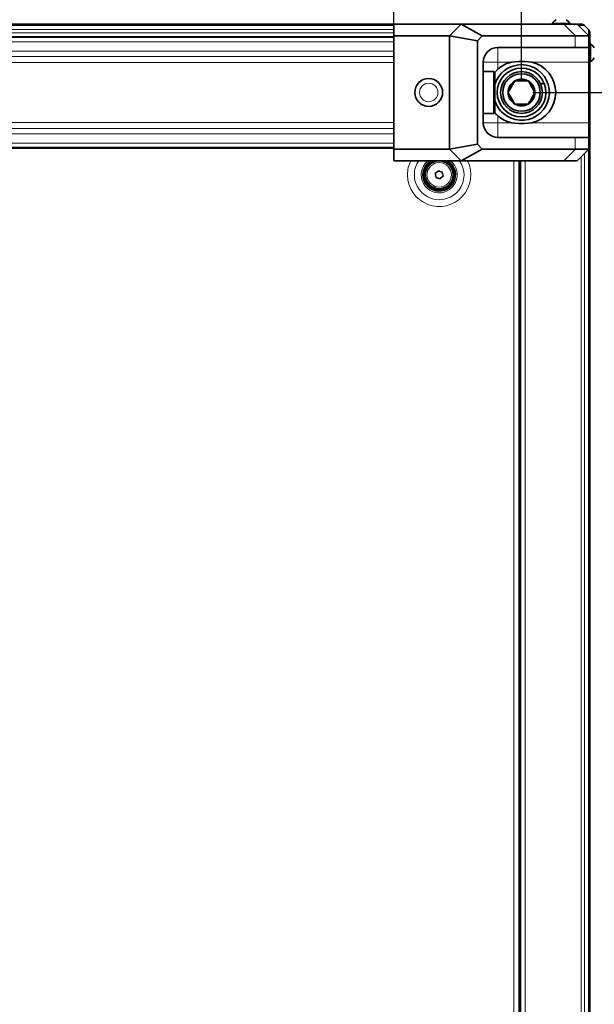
# Model space of a CAD drawing. Header units: millimetres. Extents: x 0 to 1118, y 0 to 864.
# Tile 89 of 91: x 911 to 994, y 543 to 684. Entities that reach past the tile are written whole.
import ezdxf

# ---------------------------------------------------------------- set-up
doc = ezdxf.new("R2010")
doc.units = ezdxf.units.MM
doc.layers.add('ALPHAREV', color=7, linetype='Continuous', lineweight=25)
doc.styles.add('SLDTEXTSTYLE0', font='TXT', dxfattribs={"width": 0.605})
doc.dimstyles.new('SLDDIMSTYLE2', dxfattribs={"dimtxt": 3.175, "dimasz": 4.572, "dimexe": 0, "dimexo": 0.0625, "dimgap": 0.79375, "dimtad": 0, "dimtih": 1, "dimtoh": 1, "dimdec": 0, "dimlfac": 3, "dimrnd": 1e-09, "dimzin": 12, "dimdsep": 46, "dimtxsty": 'SLDTEXTSTYLE0', "dimsah": 1, "dimcen": 0.09, "dimadec": 0, "dimazin": 3, "dimtfac": 1, "dimtofl": 0, "dimtmove": 0, "dimatfit": 3, "dimfxl": 1, "dimfrac": 2, "dimtolj": 1, "dimtzin": 12, "dimarcsym": 0})

# ---------------------------------------------------------------- blocks, each defined once
blk = doc.blocks.new('_D_1')
at = {"layer": 'ALPHAREV'}
for p, q in [((984.65, 673.68), (1031.35, 673.68)), ((1029.75, 673.68), (1029.75, 580.85)), ((1029.14, 580.12), (1028.05, 580.12)), ((1028.05, 580.12), (1028.05, 575.25)), ((1037.63, 580.12), (1038.72, 580.12)), ((1038.72, 580.12), (1038.72, 575.25)), ((1028.05, 575.25), (1029.14, 575.25)), ((1029.75, 481.68), (1029.75, 574.52)), ((1038.72, 575.25), (1037.63, 575.25)), ((984.65, 481.68), (1031.35, 481.68))]:
    blk.add_line(p, q, dxfattribs=at)
for points in [[(1029.75, 673.68), (1028.98, 669.11), (1030.51, 669.11)], [(1029.75, 481.68), (1030.51, 486.25), (1028.98, 486.25)]]:
    blk.add_solid(points, dxfattribs=at)
at = {"layer": 'ALPHAREV', "char_height": 3.175, "attachment_point": 1, "style": 'SLDTEXTSTYLE0'}
for s, insert in [('576', (1019.68, 579.34)), ('22.7', (1029.14, 579.34))]:
    blk.add_mtext(s, dxfattribs=dict(at, insert=insert))
blk = doc.blocks.new('_D_2')
at = {"layer": 'ALPHAREV'}
for p, q in [((853.44, 723.01), (852.35, 723.01)), ((852.35, 723.01), (852.35, 718.13)), ((861.93, 723.01), (863.02, 723.01)), ((863.02, 723.01), (863.02, 718.13)), ((743.38, 683.42), (743.38, 722.17)), ((964.71, 683.42), (964.71, 722.17)), ((743.38, 720.57), (843.26, 720.57)), ((964.71, 720.57), (864.84, 720.57)), ((852.35, 718.13), (853.44, 718.13)), ((863.02, 718.13), (861.93, 718.13))]:
    blk.add_line(p, q, dxfattribs=at)
for points in [[(743.38, 720.57), (747.95, 719.81), (747.95, 721.33)], [(964.71, 720.57), (960.14, 721.33), (960.14, 719.81)]]:
    blk.add_solid(points, dxfattribs=at)
at = {"layer": 'ALPHAREV', "char_height": 3.175, "attachment_point": 1, "style": 'SLDTEXTSTYLE0'}
for s, insert in [('664', (843.98, 722.23)), ('26.1', (853.44, 722.23))]:
    blk.add_mtext(s, dxfattribs=dict(at, insert=insert))
blk = doc.blocks.new('_D_3')
at = {"layer": 'ALPHAREV'}
for p, q in [((725.05, 675.28), (725.05, 747.57)), ((853.44, 748.41), (852.35, 748.41)), ((852.35, 748.41), (852.35, 743.53)), ((861.93, 748.41), (863.02, 748.41)), ((863.02, 748.41), (863.02, 743.53)), ((983.05, 675.28), (983.05, 747.57)), ((725.05, 745.97), (843.26, 745.97)), ((983.05, 745.97), (864.84, 745.97)), ((852.35, 743.53), (853.44, 743.53)), ((863.02, 743.53), (861.93, 743.53))]:
    blk.add_line(p, q, dxfattribs=at)
for points in [[(725.05, 745.97), (729.62, 745.21), (729.62, 746.73)], [(983.05, 745.97), (978.48, 746.73), (978.48, 745.21)]]:
    blk.add_solid(points, dxfattribs=at)
at = {"layer": 'ALPHAREV', "char_height": 3.175, "attachment_point": 1, "style": 'SLDTEXTSTYLE0'}
for s, insert in [('774', (843.98, 747.63)), ('30.5', (853.44, 747.63))]:
    blk.add_mtext(s, dxfattribs=dict(at, insert=insert))
blk = doc.blocks.new('_D_4')
at = {"layer": 'ALPHAREV'}
for p, q in [((1018.98, 723.01), (1017.89, 723.01)), ((1017.89, 723.01), (1017.89, 718.13)), ((1025.04, 723.01), (1026.13, 723.01)), ((1026.13, 723.01), (1026.13, 718.13)), ((964.71, 683.42), (964.71, 722.17)), ((983.05, 675.28), (983.05, 722.17)), ((964.71, 720.57), (983.05, 720.57)), ((983.05, 720.57), (1011.22, 720.57)), ((1017.89, 718.13), (1018.98, 718.13)), ((1026.13, 718.13), (1025.04, 718.13))]:
    blk.add_line(p, q, dxfattribs=at)
for points in [[(964.71, 720.57), (969.29, 719.81), (969.29, 721.33)], [(983.05, 720.57), (978.48, 721.33), (978.48, 719.81)]]:
    blk.add_solid(points, dxfattribs=at)
at = {"layer": 'ALPHAREV', "char_height": 3.175, "attachment_point": 1, "style": 'SLDTEXTSTYLE0'}
for s, insert in [('55', (1011.95, 722.23)), ('2.2', (1018.98, 722.23))]:
    blk.add_mtext(s, dxfattribs=dict(at, insert=insert))

msp = doc.modelspace()

# ---------------------------------------------------------------- linework, layer by layer
at = {"color": 7, "linetype": 'Continuous', "lineweight": 35}
for p, q in [((731.431, 683.516), (976.664, 683.516)), ((964.714, 681.816), (964.714, 683.483)), ((964.714, 683.483), (974.357, 683.483)), ((972.691, 681.816), (974.357, 683.483)), ((977.405, 681.816), (974.357, 683.483)), ((974.357, 683.483), (989.115, 683.483)), ((976.664, 683.516), (976.664, 683.483)), ((976.73, 683.516), (985.214, 683.516)), ((985.214, 683.516), (985.414, 683.516)), ((987.494, 683.603), (987.494, 683.516)), ((989.192, 683.603), (987.494, 683.603)), ((989.115, 683.483), (991.048, 683.483)), ((989.994, 683.603), (989.192, 683.603)), ((989.994, 683.516), (989.994, 683.603)), ((991.048, 683.483), (992.714, 681.816)), ((992.076, 683.321), (992.686, 682.711)), ((743.381, 681.683), (964.714, 681.683)), ((964.714, 681.816), (964.714, 665.549)), ((972.691, 681.816), (964.714, 681.816)), ((976.714, 681.126), (972.691, 681.816)), ((972.691, 681.816), (972.691, 665.549)), ((976.714, 681.126), (977.405, 681.816)), ((976.714, 666.24), (976.714, 681.126)), ((977.405, 681.816), (990.762, 681.816)), ((992.714, 681.816), (992.714, 680.149)), ((992.714, 681.816), (992.714, 681.816)), ((992.968, 680.629), (992.881, 680.629)), ((992.968, 678.524), (992.968, 680.629)), ((990.762, 680.149), (979.664, 680.149)), ((992.714, 680.149), (990.762, 680.149)), ((992.714, 680.149), (992.714, 678.033)), ((977.548, 678.033), (977.548, 669.333)), ((982.598, 678.149), (981.583, 678.033)), ((983.498, 678.149), (982.598, 678.149)), ((984.512, 678.033), (983.498, 678.149)), ((992.714, 678.033), (992.714, 669.333)), ((992.881, 678.129), (992.968, 678.129)), ((992.968, 678.129), (992.968, 678.524)), ((979.048, 676.683), (977.548, 676.683)), ((979.214, 676.516), (979.048, 676.683)), ((979.048, 670.683), (979.048, 676.683)), ((979.664, 677.051), (979.197, 676.534)), ((979.214, 676.516), (979.214, 670.849)), ((986.259, 675.076), (985.798, 674.881)), ((985.824, 674.82), (986.285, 675.014)), ((992.881, 676.049), (992.881, 675.849)), ((992.881, 675.849), (992.881, 667.365)), ((977.548, 670.683), (979.048, 670.683)), ((979.048, 670.683), (979.214, 670.849)), ((982.598, 669.216), (981.583, 669.333)), ((984.512, 669.333), (983.498, 669.216)), ((992.714, 667.216), (992.714, 669.333)), ((983.498, 669.216), (982.598, 669.216)), ((990.762, 667.216), (979.664, 667.216)), ((992.714, 667.216), (990.762, 667.216)), ((992.881, 667.299), (992.714, 667.299)), ((992.714, 665.549), (992.714, 667.216)), ((992.881, 667.299), (992.881, 488.066)), ((964.714, 665.683), (743.381, 665.683)), ((972.691, 665.549), (964.714, 665.549)), ((964.714, 665.549), (964.714, 663.883)), ((976.714, 666.24), (972.691, 665.549)), ((972.691, 665.549), (974.357, 663.883)), ((977.405, 665.549), (974.357, 663.883)), ((976.714, 666.24), (977.405, 665.549)), ((977.405, 665.549), (990.762, 665.549)), ((991.048, 663.883), (992.714, 665.549)), ((992.714, 665.549), (992.714, 665.549)), ((964.714, 663.883), (974.357, 663.883)), ((974.357, 663.883), (989.115, 663.883)), ((982.698, 663.883), (982.698, 491.483)), ((982.881, 663.883), (982.881, 491.483)), ((989.115, 663.883), (991.048, 663.883)), ((970.651, 662.045), (971.102, 662.435)), ((971.102, 662.435), (971.666, 662.24)), ((971.666, 662.24), (971.778, 661.654)), ((970.763, 661.459), (970.651, 662.045)), ((971.327, 661.264), (970.763, 661.459)), ((971.778, 661.654), (971.327, 661.264))]:
    msp.add_line(p, q, dxfattribs=at)
at = {"color": 7, "linetype": 'Continuous', "lineweight": 18}
for p, q in [((990.781, 681.816), (989.115, 683.483)), ((743.381, 683.321), (964.714, 683.321)), ((743.381, 682.711), (964.714, 682.711)), ((743.381, 682.24), (964.714, 682.24)), ((964.714, 681.563), (743.381, 681.563)), ((743.381, 680.971), (964.714, 680.971)), ((990.762, 680.149), (990.762, 681.816)), ((964.714, 679.608), (743.381, 679.608)), ((979.664, 680.149), (979.664, 678.033)), ((743.381, 678.839), (964.714, 678.839)), ((964.714, 677.992), (743.381, 677.992)), ((977.548, 678.033), (979.664, 678.033)), ((981.583, 678.033), (979.664, 678.033)), ((979.664, 678.033), (979.664, 677.051)), ((992.714, 678.033), (984.512, 678.033)), ((743.381, 669.373), (964.714, 669.373)), ((977.548, 669.333), (979.664, 669.333)), ((979.664, 669.333), (979.664, 670.314)), ((979.664, 667.216), (979.664, 669.333)), ((981.583, 669.333), (979.664, 669.333)), ((992.714, 669.333), (984.512, 669.333)), ((964.714, 668.527), (743.381, 668.527)), ((743.381, 667.758), (964.714, 667.758)), ((990.762, 667.216), (990.762, 665.549)), ((964.714, 666.395), (743.381, 666.395)), ((743.381, 665.803), (964.714, 665.803)), ((990.781, 665.549), (989.115, 663.883)), ((992.686, 665.521), (992.686, 489.845)), ((981.964, 663.883), (981.964, 491.483)), ((982.714, 663.883), (982.714, 491.483)), ((983.548, 663.883), (983.548, 491.483)), ((991.605, 664.44), (991.605, 490.926)), ((992.076, 664.911), (992.076, 490.454))]:
    msp.add_line(p, q, dxfattribs=at)
at = {"color": 7, "linetype": 'Continuous', "lineweight": 18, "flags": 128}
msp.add_lwpolyline([(985.267, 683.483), (985.322, 683.503), (985.414, 683.516)], dxfattribs=at)
at = {"color": 7, "linetype": 'Continuous', "lineweight": 35, "flags": 128}
msp.add_lwpolyline([(985.881, 683.516), (985.751, 683.503), (985.673, 683.483)], dxfattribs=at)
at = {"color": 7, "linetype": 'Continuous', "lineweight": 35}
for centre, radius in [((983.048, 673.683), 3), ((983.048, 673.683), 2.7), ((969.714, 673.683), 2), ((971.214, 661.849), 2)]:
    msp.add_circle(centre, radius, dxfattribs=at)
at = {"color": 7, "linetype": 'Continuous', "lineweight": 18}
for centre, radius in [((969.714, 673.683), 1.98), ((969.714, 673.683), 1.323), ((971.214, 661.849), 1.757)]:
    msp.add_circle(centre, radius, dxfattribs=at)
at = {"color": 7, "linetype": 'Continuous', "lineweight": 35}
for centre, radius, start, end in [((988.744, 682.885), 1.442, 119.2162, 150.11785), ((988.744, 682.885), 1.442, 29.88215, 60.7838), ((991.605, 682.849), 0.667, 45, 67.81159), ((992.249, 679.379), 1.442, 29.2162, 60.11785), ((979.664, 678.033), 2.117, 90, 180), ((982.598, 673.683), 4.467, 103.12409, 131.04993), ((983.498, 673.683), 4.467, 283.12409, 76.87591), ((992.249, 679.379), 1.442, 299.88215, 330.7838), ((983.048, 673.683), 4, 229.33973, 163.40216), ((983.048, 673.683), 3.5, 23.45021, 22.35884), ((992.214, 676.516), 0.667, 318.59038, 0), ((983.048, 673.683), 1.925, 120, 180), ((983.048, 673.683), 1.925, 60, 120), ((983.048, 673.683), 1.925, 0, 60), ((983.048, 673.683), 1.925, 180, 240), ((983.048, 673.683), 1.925, 300, 0), ((983.048, 673.683), 4, 196.59784, 229.33973), ((983.048, 673.683), 1.925, 240, 300), ((979.664, 669.333), 2.117, 180, 270), ((982.598, 673.683), 4.467, 228.95007, 256.87591), ((971.214, 661.849), 2.333, 119.37492, 190.86263), ((971.214, 661.849), 2.333, 190.86263, 60.62508), ((971.214, 661.849), 2.25, 115.35074, 190.86263), ((971.214, 661.849), 2.25, 190.86263, 64.64926), ((971.214, 661.849), 2.1, 104.47565, 190.86263), ((971.214, 661.849), 2.1, 190.86263, 75.52435)]:
    msp.add_arc(centre, radius, start, end, dxfattribs=at)
at = {"color": 7, "linetype": 'Continuous', "lineweight": 18}
for radius, start, end in [(4.555, 180, 26.51042), (4.555, 153.48958, 180), (3.569, 180, 34.7269), (3.569, 145.2731, 180), (2.583, 180, 51.91502), (2.583, 128.08498, 180)]:
    msp.add_arc((971.214, 661.849), radius, start, end, dxfattribs=at)
at = {"color": 7, "linetype": 'Continuous', "lineweight": 35}
for centre, major_axis, ratio, start_param, end_param in [((976.73, 682.849), (0, 0.667), 0.0174551, 0, 0.3175604), ((986.048, 688.483), (-6.159, 6.159), 0.4142136, 2.7488936, 2.7530531), ((992.214, 667.365), (0.667, 0), 0.0174551, 5.4977871, 6.2831853), ((986.048, 658.883), (6.159, 6.159), 0.4142136, 0.3885396, 0.3926991)]:
    msp.add_ellipse(centre, major_axis=major_axis, ratio=ratio, start_param=start_param, end_param=end_param, dxfattribs=at)
for points, knots in [([(991.16, 683.516), (991.233, 683.516), (991.444, 683.516), (991.578, 683.516), (991.597, 683.516), (991.605, 683.516)], [0, 0, 0, 0, 0.25063344, 0.72319492, 1, 1, 1, 1]), ([(992.881, 682.24), (992.881, 682.226), (992.881, 682.199), (992.881, 681.975), (992.881, 681.586), (992.881, 681.033), (992.881, 680.347), (992.881, 679.543), (992.881, 678.604), (992.881, 677.583), (992.881, 676.651), (992.881, 676.069), (992.881, 675.849)], [0, 0, 0, 0, 0.09291466, 0.18581515, 0.29447761, 0.40316207, 0.50020129, 0.60862537, 0.71704406, 0.82556878, 0.93408084, 1, 1, 1, 1]), ([(992.714, 681.816), (992.695, 681.819), (992.656, 681.824), (992.361, 681.832), (991.896, 681.83), (991.351, 681.821), (990.937, 681.818), (990.781, 681.816)], [0, 0, 0, 0, 0.2138865, 0.4339709, 0.6478581, 0.8679536, 1, 1, 1, 1]), ([(982.085, 675.349), (982.02, 675.235), (981.885, 675.003), (981.637, 674.572), (981.37, 674.11), (981.199, 673.814), (981.123, 673.683)], [0, 0, 0, 0, 0.2164575, 0.4403159, 0.7519042, 1, 1, 1, 1]), ([(984.01, 675.349), (983.916, 675.349), (983.617, 675.349), (983.069, 675.349), (982.502, 675.349), (982.195, 675.349), (982.085, 675.349)], [0, 0, 0, 0, 0.1560255, 0.4937074, 0.8190578, 1, 1, 1, 1]), ([(984.972, 673.683), (984.906, 673.797), (984.772, 674.029), (984.523, 674.46), (984.256, 674.922), (984.086, 675.218), (984.01, 675.349)], [0, 0, 0, 0, 0.2164575, 0.4403159, 0.7519042, 1, 1, 1, 1]), ([(981.123, 673.683), (981.189, 673.569), (981.323, 673.336), (981.572, 672.905), (981.839, 672.443), (982.01, 672.147), (982.085, 672.016)], [0, 0, 0, 0, 0.2164575, 0.4403159, 0.7519042, 1, 1, 1, 1]), ([(984.01, 672.016), (984.076, 672.13), (984.21, 672.363), (984.459, 672.794), (984.726, 673.256), (984.896, 673.552), (984.972, 673.683)], [0, 0, 0, 0, 0.2164575, 0.4403159, 0.7519042, 1, 1, 1, 1]), ([(979.158, 670.844), (979.18, 670.814), (979.324, 670.619), (979.509, 670.454), (979.664, 670.314)], [0, 0, 0, 0, 0.1576444, 1, 1, 1, 1]), ([(982.085, 672.016), (982.195, 672.016), (982.502, 672.016), (983.069, 672.016), (983.617, 672.016), (983.916, 672.016), (984.01, 672.016)], [0, 0, 0, 0, 0.1809422, 0.5062926, 0.8439745, 1, 1, 1, 1]), ([(992.714, 665.549), (992.695, 665.547), (992.656, 665.541), (992.361, 665.533), (991.896, 665.535), (991.351, 665.544), (990.937, 665.548), (990.781, 665.549)], [0, 0, 0, 0, 0.21388652, 0.43397086, 0.64785811, 0.8679536, 1, 1, 1, 1])]:
    msp.add_open_spline(points, degree=3, knots=knots, dxfattribs=at)
for points in [[(992.076, 683.321), (992.044, 683.35), (991.978, 683.408), (991.861, 683.469), (991.736, 683.509), (991.648, 683.514), (991.605, 683.516)], [(992.686, 682.711), (992.715, 682.679), (992.773, 682.614), (992.834, 682.497), (992.874, 682.371), (992.879, 682.284), (992.881, 682.24)]]:
    msp.add_open_spline(points, degree=3, dxfattribs=at)
at = {"color": 7, "linetype": 'Continuous', "lineweight": 18}
for points, knots in [([(992.076, 683.321), (992.069, 683.321), (992.051, 683.321), (991.851, 683.315), (991.563, 683.307), (991.292, 683.304), (991.227, 683.303)], [0, 0, 0, 0, 0.2013745, 0.5408849, 0.8906155, 1, 1, 1, 1]), ([(992.668, 681.862), (992.669, 681.904), (992.671, 682.157), (992.679, 682.422), (992.685, 682.67), (992.686, 682.697), (992.686, 682.711)], [0, 0, 0, 0, 0.06916674, 0.41585545, 0.70484647, 1, 1, 1, 1])]:
    msp.add_open_spline(points, degree=3, knots=knots, dxfattribs=at)
msp.add_open_spline([(992.686, 675.849), (992.715, 675.849), (992.773, 675.849), (992.834, 675.849), (992.874, 675.849), (992.879, 675.849), (992.881, 675.849)], degree=3, dxfattribs=at)

# ---------------------------------------------------------------- dimensions: what is measured, and where the dimension line sits
at = {"layer": 'ALPHAREV'}
for base, p1, p2, picture, middle in [((725.048, 745.971), (983.048, 673.683), (725.048, 673.683), '_D_3', (854.048, 745.971)), ((743.381, 720.571), (964.714, 681.816), (743.381, 681.816), '_D_2', (854.048, 720.571)), ((964.714, 720.571), (983.048, 673.683), (964.714, 681.816), '_D_4', (1019.586, 720.571))]:
    dim = msp.add_linear_dim(base=base, p1=p1, p2=p2, dimstyle='SLDDIMSTYLE2', dxfattribs=at)
    dim.commit()
    dim.dimension.update_dxf_attribs({"geometry": picture, "text_midpoint": middle, "dimtype": 160})
dim = msp.add_linear_dim(base=(1029.747, 673.683), p1=(983.048, 481.683), p2=(983.048, 673.683), angle=90, dimstyle='SLDDIMSTYLE2', dxfattribs=at)
dim.commit()
dim.dimension.update_dxf_attribs({"geometry": '_D_1', "text_midpoint": (1029.747, 577.683), "dimtype": 160})

doc.saveas('drawing.dxf')
